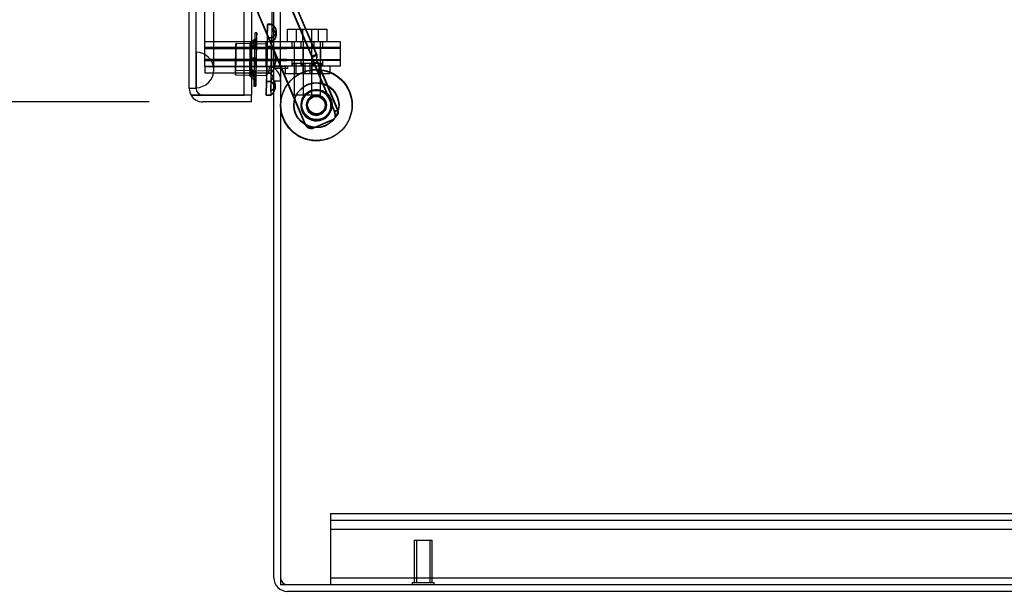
# Model space of a CAD drawing. Header units: inches. Extents: x 1 to 359, y -2 to 239.
# Tile 55 of 67: x 175 to 188, y 85 to 93. Entities that reach past the tile are written whole.
import ezdxf
from ezdxf.enums import TextEntityAlignment as Align
from ezdxf.lldxf.tags import DXFTag

# ---------------------------------------------------------------- set-up
doc = ezdxf.new("R2010")
doc.units = ezdxf.units.IN
doc.header["$MEASUREMENT"] = 0
for name, color, linetype in [('COM42890-3', 7, 'Continuous'), ('COM70098', 7, 'Continuous'), ('COM70220', 7, 'Continuous'), ('COM70739-9', 7, 'Continuous'), ('COM70839-3', 7, 'Continuous'), ('COM71196-7', 7, 'Continuous'), ('COM71299-7', 7, 'Continuous'), ('COM71300-7', 7, 'Continuous'), ('COM71301-7', 7, 'Continuous'), ('Default', 7, 'Continuous'), ('GSK87756', 7, 'Continuous'), ('NTS18147', 7, 'Continuous'), ('NTS86070', 7, 'Continuous'), ('ROL87452', 7, 'Continuous'), ('RVT17786', 7, 'Continuous'), ('SCC180005', 7, 'Continuous'), ('STD26258', 7, 'Continuous'), ('WAF25376', 7, 'Continuous'), ('WAM30038', 7, 'Continuous')]:
    doc.layers.add(name, color=color, linetype=linetype)
doc.styles.add('SEACAD_Times_New_Roman', font='times.ttf')
tags = doc.linetypes.add('HIDDEN2', pattern=[0.1875, 0.125, -0.0625]).pattern_tags.tags
tags[6:7] = [DXFTag(74, 4), DXFTag(75, 0), DXFTag(340, '0'), DXFTag(46, 0.0), DXFTag(50, 0.0), DXFTag(44, 0.0), DXFTag(45, 0.0)]
tags[4:5] = [DXFTag(74, 4), DXFTag(75, 0), DXFTag(340, '0'), DXFTag(46, 0.0), DXFTag(50, 0.0), DXFTag(44, 0.0), DXFTag(45, 0.0)]
doc.dimstyles.new('HAMMOND_(STH_-_300x200)', dxfattribs={"dimtxt": 1.5, "dimasz": 1.875, "dimexe": 0.75, "dimexo": 0.75, "dimgap": 0.375, "dimtad": 0, "dimtih": 1, "dimtoh": 1, "dimzin": 0, "dimdsep": 46, "dimtxsty": 'SEACAD_Times_New_Roman', "dimblk1": '_SE_FILLED', "dimblk2": '_SE_FILLED', "dimsah": 1, "dimcen": 0.75, "dimadec": 0, "dimazin": 0, "dimtfac": 0.8, "dimtofl": 0, "dimtmove": 0, "dimatfit": 3, "dimfxl": 1, "dimtolj": 1, "dimtzin": 0, "dimarcsym": 0})

# ---------------------------------------------------------------- blocks, each defined once
blk = doc.blocks.new('SE4')
at = {"layer": 'COM42890-3', "color": 7, "linetype": 'HIDDEN2'}
for p, q in [((178.948, 86.442), (178.948, 86.304)), ((178.948, 86.442), (201.323, 86.442)), ((178.948, 86.347), (201.323, 86.347)), ((178.948, 86.304), (178.948, 85.58)), ((178.948, 86.221), (201.323, 86.221)), ((178.948, 85.58), (178.948, 85.442)), ((178.948, 85.537), (201.323, 85.537))]:
    blk.add_line(p, q, dxfattribs=at)
at = {"layer": 'COM70098', "color": 7, "linetype": 'HIDDEN2'}
for p, q in [((177.186, 93.067), (178.335, 93.067)), ((177.186, 92.972), (178.335, 92.972)), ((178.043, 92.972), (178.043, 93.067)), ((178.335, 93.067), (179.085, 93.067)), ((179.085, 92.972), (178.335, 92.972)), ((178.405, 93.067), (178.405, 92.972)), ((178.53, 93.067), (178.53, 92.972)), ((178.717, 92.972), (178.717, 93.067)), ((178.842, 92.972), (178.842, 93.067)), ((179.085, 93.067), (179.085, 92.972)), ((178.335, 92.817), (177.186, 92.817)), ((178.043, 92.722), (178.043, 92.817)), ((178.335, 92.817), (179.085, 92.817)), ((179.085, 92.722), (178.335, 92.722)), ((178.405, 92.817), (178.405, 92.722)), ((178.53, 92.817), (178.53, 92.722)), ((178.717, 92.722), (178.717, 92.817)), ((178.842, 92.722), (178.842, 92.817)), ((179.085, 92.817), (179.085, 92.722))]:
    blk.add_line(p, q, dxfattribs=at)
at = {"layer": 'COM70220', "color": 7, "linetype": 'HIDDEN2'}
for p, q in [((177.062, 92.92), (177.062, 153.98)), ((177.063, 92.92), (177.063, 153.98)), ((177.065, 92.92), (177.065, 153.98)), ((177.311, 92.92), (177.311, 153.98)), ((177.062, 92.421), (177.062, 92.92)), ((177.062, 92.919), (177.063, 92.919)), ((177.063, 92.421), (177.063, 92.92)), ((177.063, 92.919), (177.065, 92.67)), ((177.065, 92.67), (177.065, 92.92)), ((177.311, 92.67), (177.311, 92.92)), ((177.065, 92.67), (177.063, 92.421)), ((177.063, 92.421), (177.062, 92.421))]:
    blk.add_line(p, q, dxfattribs=at)
for start, end in [(0, 90), (270, 0)]:
    blk.add_arc((177.061, 92.67), 0.25, start, end, dxfattribs=at)
at = {"layer": 'COM70739-9', "color": 7, "linetype": 'HIDDEN2'}
blk.add_line((178.123, 153.687), (178.123, 93.067), dxfattribs=at)
at = {"layer": 'COM70839-3', "color": 7, "linetype": 'HIDDEN2'}
for p, q in [((178.691, 92.843), (177.915, 94.672)), ((178.694, 92.85), (177.918, 94.68)), ((178.757, 92.871), (177.981, 94.7)), ((178.76, 92.879), (177.984, 94.708)), ((177.492, 94.493), (178.243, 92.722)), ((177.495, 94.5), (178.25, 92.722)), ((178.751, 92.885), (178.685, 92.857)), ((178.754, 92.893), (178.688, 92.865)), ((178.757, 92.871), (178.691, 92.843)), ((178.76, 92.879), (178.694, 92.85)), ((178.256, 92.692), (178.589, 91.908)), ((178.263, 92.692), (178.592, 91.915)), ((178.714, 92.761), (178.76, 92.781)), ((178.714, 92.761), (179.002, 92.083)), ((178.717, 92.769), (178.764, 92.788)), ((178.717, 92.769), (179.005, 92.09)), ((178.76, 92.781), (179.048, 92.102)), ((178.764, 92.788), (179.051, 92.11)), ((179.002, 92.083), (179.048, 92.102)), ((179.005, 92.09), (179.051, 92.11)), ((178.967, 91.959), (178.72, 91.855)), ((178.97, 91.967), (178.724, 91.862))]:
    blk.add_line(p, q, dxfattribs=at)
at = {"layer": 'COM70839-3', "color": 7, "linetype": 'Continuous'}
for p, q in [((178.243, 92.722), (178.256, 92.692)), ((178.25, 92.722), (178.263, 92.692))]:
    blk.add_line(p, q, dxfattribs=at)
at = {"layer": 'COM70839-3', "color": 7, "linetype": 'HIDDEN2'}
for centre in [(178.748, 92.172), (178.752, 92.179)]:
    blk.add_circle(centre, 0.129, dxfattribs=at)
for centre, radius, start, end in [((178.928, 92.051), 0.1, 292.9934, 326.3948), ((178.931, 92.059), 0.1, 293, 326.4013), ((178.896, 92.027), 0.119, 344.6704, 27.7185), ((178.9, 92.035), 0.119, 344.677, 27.725), ((178.681, 91.947), 0.1, 202.9934, 292.9934), ((178.685, 91.954), 0.1, 203, 293)]:
    blk.add_arc(centre, radius, start, end, dxfattribs=at)
for points, knots in [([(178.714, 92.761), (178.713, 92.762), (178.713, 92.763), (178.712, 92.765), (178.712, 92.765), (178.712, 92.766), (178.712, 92.766), (178.711, 92.769), (178.71, 92.771), (178.708, 92.776), (178.706, 92.78), (178.703, 92.792), (178.701, 92.8), (178.696, 92.822), (178.694, 92.834), (178.691, 92.843)], [0, 0, 0, 0, 0.03125, 0.03125, 0.046875, 0.046875, 0.0625, 0.0625, 0.125, 0.125, 0.25, 0.25, 0.5, 0.5, 1, 1, 1, 1]), ([(178.717, 92.769), (178.717, 92.77), (178.716, 92.771), (178.716, 92.772), (178.715, 92.773), (178.715, 92.774), (178.715, 92.774), (178.714, 92.776), (178.713, 92.778), (178.711, 92.784), (178.71, 92.788), (178.706, 92.8), (178.704, 92.807), (178.7, 92.829), (178.698, 92.842), (178.694, 92.85)], [0, 0, 0, 0, 0.03125, 0.03125, 0.046875, 0.046875, 0.0625, 0.0625, 0.125, 0.125, 0.25, 0.25, 0.5, 0.5, 1, 1, 1, 1]), ([(178.76, 92.781), (178.759, 92.783), (178.758, 92.787), (178.756, 92.793), (178.755, 92.799), (178.753, 92.812), (178.754, 92.828), (178.756, 92.841), (178.757, 92.849), (178.758, 92.855), (178.759, 92.861), (178.758, 92.867), (178.758, 92.869), (178.757, 92.871)], [0, 0, 0, 0, 0.049102, 0.098523, 0.149018, 0.200844, 0.426475, 0.554365, 0.622319, 0.692911, 0.79099, 0.893216, 1, 1, 1, 1]), ([(178.764, 92.788), (178.763, 92.79), (178.761, 92.794), (178.759, 92.8), (178.758, 92.806), (178.757, 92.82), (178.758, 92.835), (178.759, 92.849), (178.761, 92.856), (178.761, 92.862), (178.762, 92.868), (178.762, 92.874), (178.761, 92.877), (178.76, 92.879)], [0, 0, 0, 0, 0.049102, 0.098523, 0.149018, 0.200844, 0.426475, 0.554365, 0.622319, 0.692911, 0.79099, 0.893216, 1, 1, 1, 1]), ([(179.051, 92.11), (179.052, 92.109), (179.052, 92.108), (179.053, 92.106), (179.053, 92.106), (179.053, 92.105), (179.053, 92.105), (179.054, 92.102), (179.055, 92.1), (179.056, 92.094), (179.057, 92.09), (179.058, 92.077), (179.057, 92.069), (179.051, 92.05), (179.046, 92.041), (179.037, 92.027), (179.032, 92.022), (179.027, 92.016), (179.026, 92.015), (179.024, 92.013), (179.023, 92.012), (179.021, 92.01), (179.021, 92.009), (179.02, 92.009), (179.019, 92.008), (179.019, 92.008), (179.018, 92.007), (179.017, 92.006), (179.016, 92.005), (179.014, 92.004)], [0, 0, 0, 0, 0.03125, 0.03125, 0.046875, 0.046875, 0.0625, 0.0625, 0.125, 0.125, 0.25, 0.25, 0.5, 0.5, 0.75, 0.75, 0.875, 0.875, 0.90625, 0.90625, 0.9375, 0.9375, 0.953125, 0.953125, 0.960938, 0.960938, 0.96875, 0.96875, 1, 1, 1, 1])]:
    blk.add_open_spline(points, degree=3, knots=knots, dxfattribs=at)
at = {"layer": 'COM71196-7', "color": 7, "linetype": 'Continuous'}
for p, q in [((177.736, 92.315), (177.736, 154.657)), ((176.966, 92.41), (176.966, 154.562)), ((177.841, 92.627), (177.841, 92.315)), ((176.992, 92.315), (177.156, 92.315)), ((177.156, 92.315), (176.992, 92.315)), ((177.841, 92.315), (177.156, 92.315)), ((177.156, 92.315), (177.736, 92.315)), ((177.841, 92.315), (177.736, 92.315)), ((177.841, 92.22), (177.841, 92.315)), ((177.841, 92.22), (177.156, 92.22))]:
    blk.add_line(p, q, dxfattribs=at)
at = {"layer": 'COM71196-7', "color": 7, "linetype": 'HIDDEN2'}
for p, q in [((177.061, 92.41), (177.061, 154.562)), ((177.841, 154.127), (177.841, 92.627)), ((177.061, 92.41), (176.966, 92.41))]:
    blk.add_line(p, q, dxfattribs=at)
at = {"layer": 'COM71196-7', "color": 7, "linetype": 'Continuous'}
for start, end in [(180, 210), (210, 270)]:
    blk.add_arc((177.156, 92.41), 0.19, start, end, dxfattribs=at)
at = {"layer": 'COM71196-7', "color": 7, "linetype": 'HIDDEN2'}
blk.add_arc((177.156, 92.41), 0.095, 180, 270, dxfattribs=at)
at = {"layer": 'COM71196-7', "color": 7, "linetype": 'Continuous'}
blk.add_ellipse((177.156, 92.41), major_axis=(0.19, 0), ratio=0.999171, start_param=3.141593, end_param=3.665191, dxfattribs=at)
at = {"layer": 'COM71196-7', "color": 7, "linetype": 'HIDDEN2'}
blk.add_ellipse((177.156, 92.41), major_axis=(0.095, 0), ratio=0.999171, start_param=3.141593, end_param=4.712389, dxfattribs=at)
at = {"layer": 'COM71299-7', "color": 7, "linetype": 'HIDDEN2'}
for p, q in [((177.186, 92.722), (177.186, 92.627)), ((178.078, 92.625), (178.098, 92.718)), ((177.186, 92.627), (177.736, 92.627)), ((178.153, 92.517), (178.248, 92.517))]:
    blk.add_line(p, q, dxfattribs=at)
at = {"layer": 'COM71299-7', "color": 7, "linetype": 'Continuous'}
for p, q in [((178.153, 85.537), (178.153, 92.692)), ((178.248, 92.692), (178.153, 92.692)), ((177.736, 92.627), (178.058, 92.627)), ((202.118, 85.347), (178.343, 85.347))]:
    blk.add_line(p, q, dxfattribs=at)
for centre, radius, start, end in [((178.058, 92.532), 0.19, 58.4332, 90), ((178.058, 92.532), 0.095, 0, 90), ((178.343, 85.537), 0.19, 180, 270)]:
    blk.add_arc(centre, radius, start, end, dxfattribs=at)
at = {"layer": 'COM71299-7', "color": 7, "linetype": 'HIDDEN2'}
for centre, radius, start, end in [((178.058, 92.532), 0.19, 0, 58.4332), ((178.343, 85.537), 0.095, 180, 270)]:
    blk.add_arc(centre, radius, start, end, dxfattribs=at)
at = {"layer": 'COM71300-7', "color": 7, "linetype": 'HIDDEN2'}
for p, q in [((177.186, 92.72), (178.058, 92.72)), ((178.058, 92.72), (178.167, 92.72)), ((178.153, 92.722), (178.153, 92.72)), ((178.244, 92.72), (178.248, 92.72)), ((178.248, 92.722), (178.248, 92.72)), ((178.343, 92.72), (178.248, 92.72)), ((178.343, 92.69), (178.248, 92.69)), ((178.343, 92.69), (178.343, 92.692)), ((178.248, 85.442), (178.248, 85.44)), ((201.588, 85.44), (178.248, 85.44))]:
    blk.add_line(p, q, dxfattribs=at)
at = {"layer": 'COM71300-7', "color": 7, "linetype": 'Continuous'}
blk.add_line((178.167, 92.72), (178.244, 92.72), dxfattribs=at)
at = {"layer": 'COM71301-7', "color": 7, "linetype": 'HIDDEN2'}
for p, q in [((177.186, 92.722), (177.186, 154.032)), ((178.248, 92.722), (178.248, 154.032)), ((177.186, 92.722), (177.736, 92.722))]:
    blk.add_line(p, q, dxfattribs=at)
at = {"layer": 'COM71301-7', "color": 7, "linetype": 'Continuous'}
for p, q in [((178.153, 92.722), (178.153, 154.032)), ((177.736, 92.722), (178.058, 92.722)), ((178.058, 92.722), (178.153, 92.722)), ((178.343, 92.722), (178.153, 92.722)), ((178.343, 92.692), (178.248, 92.692)), ((178.248, 92.692), (178.248, 85.442)), ((178.343, 92.722), (178.343, 92.692)), ((178.248, 85.442), (202.023, 85.442))]:
    blk.add_line(p, q, dxfattribs=at)
at = {"layer": 'GSK87756', "color": 7, "linetype": 'HIDDEN2'}
for p, q in [((177.186, 92.989), (178.335, 92.989)), ((178.043, 92.801), (178.043, 92.989)), ((178.335, 92.989), (179.085, 92.989)), ((178.436, 92.989), (178.436, 92.801)), ((178.561, 92.989), (178.561, 92.801)), ((178.686, 92.801), (178.686, 92.989)), ((178.811, 92.801), (178.811, 92.989)), ((179.085, 92.989), (179.085, 92.801)), ((177.186, 92.801), (178.335, 92.801)), ((179.085, 92.801), (178.335, 92.801))]:
    blk.add_line(p, q, dxfattribs=at)
at = {"layer": 'NTS18147', "color": 7, "linetype": 'HIDDEN2'}
for p, q in [((178.065, 93.309), (178.06, 93.12)), ((178.063, 93.12), (178.066, 93.309)), ((178.065, 93.309), (178.128, 93.308)), ((178.129, 93.313), (178.066, 93.314)), ((178.129, 93.308), (178.066, 93.309)), ((178.127, 93.253), (178.122, 93.065)), ((178.125, 93.065), (178.128, 93.253)), ((178.127, 93.253), (178.128, 93.308)), ((178.128, 93.253), (178.129, 93.308)), ((178.123, 93.119), (178.06, 93.12)), ((178.063, 93.12), (178.126, 93.119)), ((178.122, 93.065), (178.123, 93.119)), ((178.125, 93.065), (178.126, 93.119)), ((178.187, 93.159), (178.188, 93.213)), ((178.188, 93.157), (178.189, 93.212)), ((178.122, 92.969), (177.621, 92.979)), ((178.06, 93.034), (177.623, 93.043)), ((178.058, 93.003), (178.05, 92.627)), ((178.054, 92.625), (178.061, 93.003)), ((178.058, 93.003), (178.121, 93.001)), ((178.124, 93.001), (178.061, 93.003)), ((178.121, 93.001), (178.113, 92.624)), ((178.117, 92.624), (178.124, 93.001)), ((178.121, 93.001), (178.121, 93.001)), ((178.124, 93.001), (178.124, 93.001)), ((177.614, 92.603), (177.901, 92.597)), ((177.615, 92.666), (178.116, 92.656)), ((178.05, 92.594), (178.051, 92.594)), ((178.054, 92.625), (178.117, 92.624)), ((178.113, 92.624), (178.08, 92.625)), ((178.112, 92.561), (178.11, 92.372)), ((178.11, 92.372), (178.115, 92.559)), ((178.113, 92.624), (178.113, 92.624)), ((178.115, 92.561), (178.114, 92.506)), ((178.117, 92.624), (178.117, 92.624)), ((178.046, 92.319), (178.051, 92.507)), ((178.114, 92.506), (178.051, 92.507)), ((178.172, 92.41), (178.173, 92.464)), ((178.174, 92.411), (178.175, 92.466)), ((178.046, 92.319), (178.109, 92.317)), ((178.11, 92.372), (178.109, 92.317)), ((178.11, 92.372), (178.109, 92.318))]:
    blk.add_line(p, q, dxfattribs=at)
at = {"layer": 'NTS18147', "color": 7, "linetype": 'Continuous'}
for p, q in [((177.901, 92.597), (178.05, 92.594)), ((178.05, 92.627), (178.05, 92.625)), ((178.08, 92.625), (178.05, 92.625)), ((178.112, 92.561), (178.111, 92.506)), ((178.115, 92.559), (178.115, 92.561)), ((178.048, 92.507), (178.046, 92.319)), ((178.048, 92.507), (178.111, 92.506)), ((178.109, 92.317), (178.046, 92.319)), ((178.046, 92.314), (178.109, 92.313)), ((178.109, 92.318), (178.109, 92.317))]:
    blk.add_line(p, q, dxfattribs=at)
at = {"layer": 'NTS18147', "color": 7, "linetype": 'HIDDEN2'}
for centre, start, end in [((177.861, 92.818), 342.5311, 35.2352), ((177.861, 92.818), 342.5301, 35.2352), ((177.864, 92.818), 342.5442, 35.2352), ((177.864, 92.818), 342.5452, 35.2352), ((177.861, 92.818), 322.5032, 337.4584), ((177.861, 92.818), 322.5032, 337.4803), ((177.864, 92.818), 322.5032, 337.1759), ((177.864, 92.818), 322.5032, 337.1533)]:
    blk.add_arc(centre, 0.318, start, end, dxfattribs=at)
at = {"layer": 'NTS18147', "color": 7, "linetype": 'Continuous'}
for centre, start, end in [((177.861, 92.818), 337.4584, 342.5311), ((177.861, 92.818), 337.4803, 342.5301), ((177.864, 92.818), 337.1759, 342.5442), ((177.864, 92.818), 337.1533, 342.5452)]:
    blk.add_arc(centre, 0.318, start, end, dxfattribs=at)
at = {"layer": 'NTS18147', "color": 7, "linetype": 'HIDDEN2'}
for centre, major_axis, ratio, start_param, end_param in [((178.056, 92.814), (-0.01, -0.5), 0.003907, 3.005105, 3.278062), ((177.868, 93.164), (-0.318, 0.006), 0.499988, 2.502372, 3.771791), ((177.869, 93.219), (-0.318, 0.006), 0.499988, 2.502372, 3.771791), ((177.87, 93.164), (-0.318, 0.007), 0.500004, 2.511394, 3.780813), ((177.871, 93.219), (-0.318, 0.007), 0.500004, 2.511394, 3.780813), ((178.119, 92.813), (-0.01, -0.5), 0.003907, 3.005105, 3.278062), ((178.056, 92.814), (0.01, 0.5), 0.003907, 0.91071, 1.183667), ((178.056, 92.814), (0.01, 0.5), 0.003907, -1.183685, -0.910728), ((178.119, 92.813), (0.01, 0.5), 0.003907, 0.91071, 1.183667), ((178.119, 92.813), (0.01, 0.5), 0.003907, -1.183685, -0.910728), ((177.618, 92.823), (-0.004, -0.22), 0.003907, 0, 6.283176), ((178.056, 92.814), (-0.01, -0.5), 0.003907, 0.91071, 1.183667), ((178.119, 92.813), (-0.01, -0.5), 0.003907, -1.183685, -1.15286), ((178.119, 92.813), (-0.01, -0.5), 0.003907, 0.91071, 1.042075), ((178.119, 92.813), (-0.01, -0.5), 0.003907, 1.147305, 1.183667), ((177.856, 92.471), (-0.318, 0.006), 0.499988, 2.502372, 3.520334), ((177.855, 92.471), (-0.318, 0.007), 0.500004, 2.511394, 3.508592), ((177.855, 92.417), (-0.318, 0.006), 0.499988, 2.78871, 3.771791), ((177.854, 92.417), (-0.318, 0.007), 0.500004, 2.807566, 3.497614), ((178.056, 92.814), (0.01, 0.5), 0.003907, 3.141593, 3.278062)]:
    blk.add_ellipse(centre, major_axis=major_axis, ratio=ratio, start_param=start_param, end_param=end_param, dxfattribs=at)
for centre, major_axis in [((177.618, 92.823), (-0.003, -0.156)), ((178.056, 92.814), (-0.004, -0.22)), ((178.119, 92.813), (-0.003, -0.156))]:
    blk.add_ellipse(centre, major_axis=major_axis, ratio=0.003907, dxfattribs=at)
at = {"layer": 'NTS18147', "color": 7, "linetype": 'Continuous'}
for centre, major_axis, ratio, start_param, end_param in [((178.056, 92.814), (-0.01, -0.5), 0.003907, -1.183685, -0.910728), ((178.119, 92.813), (-0.01, -0.5), 0.003907, -1.15286, -0.910728), ((177.855, 92.471), (-0.318, 0.007), 0.500004, 3.508592, 3.780813), ((178.119, 92.813), (-0.01, -0.5), 0.003907, 1.042075, 1.147305), ((177.856, 92.471), (-0.318, 0.006), 0.499988, 3.520334, 3.771791), ((177.854, 92.417), (-0.318, 0.007), 0.500004, 3.497614, 3.780813), ((178.056, 92.814), (0.01, 0.5), 0.003907, 3.005105, 3.141593), ((177.854, 92.417), (-0.318, 0.007), 0.500004, 2.511394, 2.807566), ((177.855, 92.417), (-0.318, 0.006), 0.499988, 2.502372, 2.78871), ((178.119, 92.813), (0.01, 0.5), 0.003907, 3.005105, 3.278062)]:
    blk.add_ellipse(centre, major_axis=major_axis, ratio=ratio, start_param=start_param, end_param=end_param, dxfattribs=at)
at = {"layer": 'NTS86070', "color": 7, "linetype": 'HIDDEN2'}
for p, q in [((178.311, 92.722), (178.311, 92.622)), ((178.415, 92.752), (178.415, 92.722)), ((178.698, 92.762), (178.425, 92.762)), ((178.436, 92.762), (178.436, 92.622)), ((178.436, 92.722), (178.436, 92.622)), ((178.461, 92.762), (178.461, 92.622)), ((178.54, 92.752), (178.54, 92.722)), ((178.561, 92.762), (178.561, 92.622)), ((178.586, 92.762), (178.586, 92.622)), ((178.662, 92.622), (178.662, 92.762)), ((178.686, 92.762), (178.686, 92.622)), ((178.823, 92.762), (178.698, 92.762)), ((178.708, 92.722), (178.708, 92.752)), ((178.787, 92.622), (178.787, 92.762)), ((178.811, 92.762), (178.811, 92.622)), ((178.811, 92.722), (178.811, 92.622)), ((178.833, 92.722), (178.833, 92.752)), ((178.936, 92.722), (178.936, 92.622)), ((178.311, 92.622), (178.811, 92.622)), ((178.811, 92.622), (178.936, 92.622))]:
    blk.add_line(p, q, dxfattribs=at)
for centre, start, end in [((178.425, 92.752), 90, 180), ((178.55, 92.752), 90, 180), ((178.698, 92.752), 0, 90), ((178.823, 92.752), 0, 90)]:
    blk.add_arc(centre, 0.01, start, end, dxfattribs=at)
at = {"layer": 'ROL87452', "color": 7, "linetype": 'HIDDEN2'}
for centre, radius in [((178.748, 92.172), 0.5), ((178.752, 92.179), 0.5), ((178.752, 92.179), 0.206)]:
    blk.add_circle(centre, radius, dxfattribs=at)
for start, end in [(22.0954, 0), (0, 17.8509)]:
    blk.add_arc((178.748, 92.172), 0.206, start, end, dxfattribs=at)
at = {"layer": 'RVT17786', "color": 7, "linetype": 'HIDDEN2'}
for centre, radius in [((178.752, 92.179), 0.217), ((178.748, 92.172), 0.125), ((178.752, 92.179), 0.125)]:
    blk.add_circle(centre, radius, dxfattribs=at)
for start, end in [(0, 136.8723), (174.5264, 332.7329), (341.794, 0)]:
    blk.add_arc((178.748, 92.172), 0.217, start, end, dxfattribs=at)
at = {"layer": 'SCC180005', "color": 7, "linetype": 'HIDDEN2'}
for p, q in [((178.345, 93.241), (178.561, 93.241)), ((178.345, 93.067), (178.345, 93.241)), ((178.47, 93.067), (178.47, 93.241)), ((178.561, 93.241), (178.777, 93.241)), ((178.561, 93.067), (178.561, 93.241)), ((178.686, 93.067), (178.686, 93.241)), ((178.777, 93.067), (178.777, 93.241)), ((178.777, 93.241), (178.902, 93.241)), ((178.902, 93.067), (178.902, 93.241)), ((178.438, 93.067), (178.438, 92.317)), ((178.563, 93.067), (178.563, 92.317)), ((178.684, 92.317), (178.684, 93.067)), ((178.809, 92.317), (178.809, 93.067)), ((178.684, 92.317), (178.438, 92.317)), ((178.809, 92.317), (178.686, 92.317))]:
    blk.add_line(p, q, dxfattribs=at)
at = {"layer": 'STD26258', "color": 7, "linetype": 'HIDDEN2'}
for p, q in [((180.123, 86.067), (180.373, 86.067)), ((180.123, 86.067), (180.123, 85.473)), ((180.154, 86.067), (180.154, 85.473)), ((180.342, 86.067), (180.342, 85.473)), ((180.373, 85.473), (180.373, 86.067)), ((180.092, 85.473), (180.404, 85.473)), ((180.092, 85.473), (180.092, 85.442)), ((180.404, 85.442), (180.404, 85.473))]:
    blk.add_line(p, q, dxfattribs=at)
at = {"layer": 'WAF25376', "color": 7, "linetype": 'HIDDEN2'}
for centre, radius in [((178.748, 92.172), 0.315), ((178.752, 92.179), 0.315), ((178.752, 92.179), 0.14)]:
    blk.add_circle(centre, radius, dxfattribs=at)
for start, end in [(0, 139.1725), (158.0026, 322.5679), (341.5483, 0)]:
    blk.add_arc((178.748, 92.172), 0.14, start, end, dxfattribs=at)
at = {"layer": 'WAM30038', "color": 7, "linetype": 'HIDDEN2'}
for p, q in [((177.911, 93.103), (177.887, 93.103)), ((177.913, 93.192), (177.889, 93.192)), ((177.82, 92.968), (177.865, 92.995)), ((177.836, 92.955), (177.82, 92.968)), ((177.866, 93.02), (177.821, 92.992)), ((177.867, 92.995), (177.821, 92.968)), ((177.821, 92.992), (177.836, 92.979)), ((177.821, 92.968), (177.837, 92.955)), ((177.822, 93.047), (177.838, 93.029)), ((177.838, 93.029), (177.822, 93.047)), ((177.822, 92.992), (177.867, 93.02)), ((177.837, 92.979), (177.822, 92.992)), ((177.836, 92.979), (177.902, 93.019)), ((177.902, 92.994), (177.836, 92.955)), ((177.904, 93.019), (177.837, 92.979)), ((177.837, 92.955), (177.903, 92.994)), ((177.909, 93.024), (177.88, 93.025)), ((177.911, 93.024), (177.881, 93.025)), ((177.817, 92.836), (177.833, 92.836)), ((177.862, 92.835), (177.817, 92.836)), ((177.819, 92.836), (177.864, 92.835)), ((177.835, 92.836), (177.819, 92.836)), ((177.833, 92.836), (177.898, 92.835)), ((177.9, 92.835), (177.835, 92.836)), ((177.862, 92.835), (177.898, 92.835)), ((177.864, 92.835), (177.9, 92.835)), ((177.833, 92.801), (177.817, 92.801)), ((177.817, 92.801), (177.861, 92.8)), ((177.863, 92.8), (177.818, 92.801)), ((177.818, 92.801), (177.834, 92.801)), ((177.897, 92.8), (177.833, 92.801)), ((177.834, 92.801), (177.9, 92.8)), ((177.861, 92.8), (177.897, 92.8)), ((177.863, 92.8), (177.9, 92.8)), ((177.813, 92.59), (177.83, 92.608)), ((177.83, 92.608), (177.813, 92.59)), ((177.814, 92.67), (177.83, 92.682)), ((177.858, 92.64), (177.814, 92.67)), ((177.83, 92.657), (177.814, 92.645)), ((177.814, 92.645), (177.841, 92.627)), ((177.815, 92.645), (177.831, 92.657)), ((177.859, 92.616), (177.815, 92.645)), ((177.832, 92.682), (177.816, 92.67)), ((177.816, 92.67), (177.86, 92.64)), ((177.83, 92.682), (177.895, 92.64)), ((177.894, 92.615), (177.83, 92.657)), ((177.831, 92.657), (177.896, 92.615)), ((177.896, 92.64), (177.832, 92.682)), ((177.871, 92.61), (177.901, 92.61)), ((177.873, 92.61), (177.902, 92.61)), ((177.876, 92.532), (177.9, 92.531))]:
    blk.add_line(p, q, dxfattribs=at)
at = {"layer": 'WAM30038', "color": 7, "linetype": 'Continuous'}
for p, q in [((177.841, 92.627), (177.858, 92.616)), ((177.874, 92.442), (177.898, 92.442))]:
    blk.add_line(p, q, dxfattribs=at)
at = {"layer": 'WAM30038', "color": 7, "linetype": 'HIDDEN2'}
for centre, radius, start, end in [((177.207, 93.857), 1.015, 310.6131, 312.0758), ((177.419, 93.613), 0.692, 310.4818, 312.618), ((177.863, 92.817), 0.018, 0.536, 91.842), ((177.863, 92.818), 0.0181, 266.1221, 356.9777), ((177.865, 92.818), 0.0181, 265.6959, 356.993), ((177.371, 92.024), 0.716, 45.1564, 47.2215)]:
    blk.add_arc(centre, radius, start, end, dxfattribs=at)
at = {"layer": 'WAM30038', "color": 7, "linetype": 'Continuous'}
blk.add_arc((177.121, 91.758), 1.081, 45.7066, 47.0802, dxfattribs=at)
at = {"layer": 'WAM30038', "color": 7, "linetype": 'HIDDEN2'}
for centre, major_axis, start_param, end_param in [((177.882, 92.817), (0.007, 0.375), 3.141593, 6.283185), ((177.882, 92.817), (0.007, 0.375), 0, 2.102759), ((177.882, 92.817), (-0.006, -0.286), 3.141583, 3.926982), ((177.882, 92.817), (0.006, 0.286), 5.497778, 6.283176), ((177.906, 92.817), (0.007, 0.375), 0, 2.101294), ((177.906, 92.817), (0.007, 0.375), 4.085452, 6.283185), ((177.911, 93.085), (-0.0003, -0.0175), 1.93513, 4.348037), ((177.818, 92.819), (0.005, 0.229), 0.861904, 1.494273), ((177.818, 92.819), (0.005, 0.229), -1.494291, -0.861922), ((177.818, 92.819), (0.005, 0.229), 0.076505, 0.708874), ((177.818, 92.819), (0.005, 0.229), -0.708893, -0.076524), ((177.834, 92.818), (0.004, 0.211), 0.083025, 0.702355), ((177.834, 92.818), (0.004, 0.211), -0.702374, -0.083043), ((177.882, 92.817), (0.006, 0.286), 0.785389, 1.570787), ((177.882, 92.817), (0.006, 0.286), 4.71238, 5.497778), ((177.906, 92.817), (0.005, 0.275), 0.844883, 1.511293), ((177.906, 92.817), (0.005, 0.275), -1.511311, -0.844902), ((177.906, 92.817), (0.005, 0.275), 0.059485, 0.725895), ((177.909, 93.007), (-0.0003, -0.0175), 2.720528, 5.133435), ((177.91, 93.007), (-0.0003, -0.0175), 1.149732, 3.562639), ((177.906, 92.817), (0.005, 0.275), -0.725913, -0.059503), ((177.834, 92.818), (0.004, 0.211), 0.868423, 1.487753), ((177.834, 92.818), (0.004, 0.211), -1.487772, -0.868441), ((177.905, 92.817), (-0.0003, -0.0175), 3.505926, 5.918833), ((177.907, 92.817), (0.0003, 0.0175), 3.505926, 5.918833), ((177.818, 92.819), (-0.005, -0.229), -1.494291, -0.861922), ((177.818, 92.819), (-0.005, -0.229), 0.861904, 1.494273), ((177.834, 92.818), (-0.004, -0.211), -1.487772, -0.868441), ((177.834, 92.818), (-0.004, -0.211), 0.868423, 1.487753), ((177.882, 92.817), (-0.006, -0.286), 4.71238, 5.497778), ((177.882, 92.817), (-0.006, -0.286), 0.785389, 1.570787), ((177.906, 92.817), (-0.005, -0.275), -1.511311, -0.844902), ((177.906, 92.817), (-0.005, -0.275), 0.844883, 1.511293), ((177.818, 92.819), (-0.005, -0.229), -0.708893, -0.076524), ((177.818, 92.819), (-0.005, -0.229), 0.076505, 0.708874), ((177.834, 92.818), (-0.004, -0.211), -0.702374, -0.083043), ((177.834, 92.818), (-0.004, -0.211), 0.083025, 0.702355), ((177.882, 92.817), (-0.006, -0.286), 5.497778, 6.283176), ((177.882, 92.817), (0.006, 0.286), 3.141584, 3.926982), ((177.901, 92.627), (0.0003, 0.0175), 1.149732, 1.57239), ((177.903, 92.627), (0.0003, 0.0175), 2.720528, 5.133435), ((177.906, 92.817), (-0.005, -0.275), 0.643501, 0.725895)]:
    blk.add_ellipse(centre, major_axis=major_axis, ratio=0.003907, start_param=start_param, end_param=end_param, dxfattribs=at)
at = {"layer": 'WAM30038', "color": 7, "linetype": 'Continuous'}
for centre, major_axis, start_param, end_param in [((177.882, 92.817), (0.007, 0.375), 2.102759, 3.141593), ((177.906, 92.817), (0.007, 0.375), 2.101294, 4.085452), ((177.906, 92.817), (-0.005, -0.275), -0.725913, -0.059503), ((177.906, 92.817), (-0.005, -0.275), 0.059485, 0.643501), ((177.901, 92.627), (0.0003, 0.0175), 1.57239, 3.562639), ((177.9, 92.549), (0.0003, 0.0175), 1.93513, 4.348037)]:
    blk.add_ellipse(centre, major_axis=major_axis, ratio=0.003907, start_param=start_param, end_param=end_param, dxfattribs=at)
at = {"layer": 'WAM30038', "color": 7, "linetype": 'HIDDEN2'}
for points, knots in [([(177.822, 93.047), (177.835, 93.058), (177.848, 93.069), (177.861, 93.08), (177.864, 93.082), (177.866, 93.084), (177.868, 93.086)], [0, 0, 0, 0, 0.858552, 0.858552, 0.858552, 1, 1, 1, 1]), ([(177.904, 93.085), (177.902, 93.084), (177.901, 93.082), (177.899, 93.081), (177.879, 93.064), (177.858, 93.046), (177.838, 93.029)], [0, 0, 0, 0, 0.073129, 0.073129, 0.073129, 1, 1, 1, 1]), ([(177.865, 92.995), (177.868, 92.996), (177.87, 92.998), (177.874, 93.001), (177.876, 93.003), (177.88, 93.008), (177.881, 93.01), (177.884, 93.015), (177.885, 93.017), (177.885, 93.019)], [0, 0, 0, 0, 0.25, 0.25, 0.5, 0.5, 0.75, 0.75, 1, 1, 1, 1]), ([(177.88, 93.025), (177.879, 93.025), (177.879, 93.025), (177.875, 93.024), (177.87, 93.022), (177.866, 93.02)], [0.4389248, 0.4389248, 0.4389248, 0.4389248, 0.5, 0.5, 1, 1, 1, 1]), ([(177.867, 93.02), (177.87, 93.021), (177.872, 93.022), (177.876, 93.024), (177.878, 93.024), (177.88, 93.025), (177.881, 93.025), (177.881, 93.025)], [0, 0, 0, 0, 0.25, 0.25, 0.5, 0.5, 0.5625955, 0.5625955, 0.5625955, 0.5625955]), ([(177.887, 93.019), (177.887, 93.017), (177.886, 93.015), (177.883, 93.01), (177.881, 93.008), (177.876, 93.001), (177.871, 92.998), (177.867, 92.995)], [0, 0, 0, 0, 0.25, 0.25, 0.5, 0.5, 1, 1, 1, 1]), ([(177.83, 92.608), (177.849, 92.59), (177.869, 92.571), (177.889, 92.553), (177.89, 92.552), (177.892, 92.55), (177.893, 92.549)], [0, 0, 0, 0, 0.926871, 0.926871, 0.926871, 1, 1, 1, 1]), ([(177.872, 92.627), (177.872, 92.628), (177.871, 92.629), (177.867, 92.634), (177.863, 92.638), (177.858, 92.64)], [0.4170921, 0.4170921, 0.4170921, 0.4170921, 0.5, 0.5, 1, 1, 1, 1]), ([(177.873, 92.61), (177.872, 92.61), (177.872, 92.61), (177.868, 92.611), (177.864, 92.613), (177.859, 92.616)], [0.4389248, 0.4389248, 0.4389248, 0.4389248, 0.5, 0.5, 1, 1, 1, 1]), ([(177.86, 92.64), (177.862, 92.639), (177.864, 92.637), (177.868, 92.634), (177.87, 92.632), (177.874, 92.627), (177.875, 92.625), (177.878, 92.62), (177.879, 92.617), (177.879, 92.615)], [0, 0, 0, 0, 0.25, 0.25, 0.5, 0.5, 0.75, 0.75, 1, 1, 1, 1])]:
    blk.add_open_spline(points, degree=3, knots=knots, dxfattribs=at)
blk.add_open_spline([(177.841, 92.565), (177.832, 92.573), (177.823, 92.582), (177.813, 92.59)], degree=3, dxfattribs=at)
at = {"layer": 'WAM30038', "color": 7, "linetype": 'Continuous'}
for points, knots in [([(177.857, 92.55), (177.855, 92.551), (177.853, 92.553), (177.851, 92.555), (177.848, 92.558), (177.844, 92.561), (177.841, 92.565)], [0, 0, 0, 0, 0.1414485, 0.1414485, 0.1414485, 0.3678701, 0.3678701, 0.3678701, 0.3678701]), ([(177.858, 92.616), (177.86, 92.614), (177.862, 92.613), (177.866, 92.611), (177.868, 92.611), (177.871, 92.61), (177.871, 92.61), (177.871, 92.61)], [0, 0, 0, 0, 0.25, 0.25, 0.5, 0.5, 0.5625955, 0.5625955, 0.5625955, 0.5625955]), ([(177.877, 92.615), (177.877, 92.617), (177.876, 92.62), (177.874, 92.624), (177.873, 92.626), (177.872, 92.627)], [0, 0, 0, 0, 0.25, 0.25, 0.4170921, 0.4170921, 0.4170921, 0.4170921])]:
    blk.add_open_spline(points, degree=3, knots=knots, dxfattribs=at)
blk = doc.blocks.new('DMBLK77')
at = {"layer": 'Default', "linetype": 'Continuous', "transparency": 16777216}
for points in [[(163.212, 152.877), (163.837, 152.877), (163.525, 154.752)], [(163.212, 94.095), (163.525, 92.22), (163.837, 94.095)]]:
    blk.add_hatch(color=7, dxfattribs=at).paths.add_polyline_path(points)
at = {"layer": 'Default', "color": 7, "linetype": 'Continuous', "transparency": 16777216}
for p, q in [((176.406, 154.752), (162.775, 154.752)), ((163.525, 154.752), (163.525, 124.761)), ((163.525, 119.961), (163.525, 92.22)), ((176.406, 92.22), (162.775, 92.22))]:
    blk.add_line(p, q, dxfattribs=at)
at = {"layer": 'Default', "color": 7, "linetype": 'Continuous', "transparency": 16777216, "style": 'SEACAD_Times_New_Roman'}
for s, p in [('62.53', (160.965, 124.236)), ('DOOR', (160.379, 121.986))]:
    blk.add_text(s, height=1.5, dxfattribs=at).set_placement(p, align=Align.TOP_LEFT)
blk = doc.blocks.new('_SE_FILLED')
at = {"color": 0}
blk.add_line((0, 0), (-1, 0), dxfattribs=at)
blk.add_solid([(0, 0), (-1, -0.1665), (-1, 0.1665), (0, 0)], dxfattribs=at)
blk = doc.blocks.new('DMBLK89')
at = {"layer": 'Default', "linetype": 'Continuous', "transparency": 16777216}
for points in [[(171.559, 121.193), (172.184, 121.193), (171.871, 123.068)], [(171.559, 94.095), (171.871, 92.22), (172.184, 94.095)]]:
    blk.add_hatch(color=7, dxfattribs=at).paths.add_polyline_path(points)
at = {"layer": 'Default', "color": 7, "linetype": 'Continuous', "transparency": 16777216}
for p, q in [((175.781, 123.068), (171.121, 123.068)), ((171.871, 108.919), (171.871, 123.068)), ((171.871, 92.22), (171.871, 104.119)), ((176.406, 92.22), (171.121, 92.22))]:
    blk.add_line(p, q, dxfattribs=at)
at = {"layer": 'Default', "color": 7, "linetype": 'Continuous', "transparency": 16777216, "style": 'SEACAD_Times_New_Roman'}
for s, p in [('30.85', (169.312, 108.394)), ('TYP', (169.774, 106.144))]:
    blk.add_text(s, height=1.5, dxfattribs=at).set_placement(p, align=Align.TOP_LEFT)

msp = doc.modelspace()

# ---------------------------------------------------------------- block references
at = {"layer": 'Default'}
msp.add_blockref('SE4', (0, 0), dxfattribs=at)

# ---------------------------------------------------------------- dimensions: what is measured, and where the dimension line sits
at = {"layer": 'Default', "color": 7, "linetype": 'Continuous'}
for base, p1, p2, angle, text, picture, middle, dimtype in [((163.525, 154.752), (177.156, 154.752), (177.156, 92.22), 270, '\\A1;<>\\PDOOR', 'DMBLK77', (163.525, 123.486), 161), ((171.871, 123.068), (177.156, 92.22), (176.531, 123.068), 90, '\\A1;<>\\PTYP', 'DMBLK89', (171.871, 107.644), 160)]:
    dim = msp.add_linear_dim(base=base, p1=p1, p2=p2, angle=angle, text=text, dimstyle='HAMMOND_(STH_-_300x200)', dxfattribs=at)
    dim.commit()
    dim.dimension.update_dxf_attribs({"geometry": picture, "text_midpoint": middle, "dimtype": dimtype})

doc.saveas('drawing.dxf')
